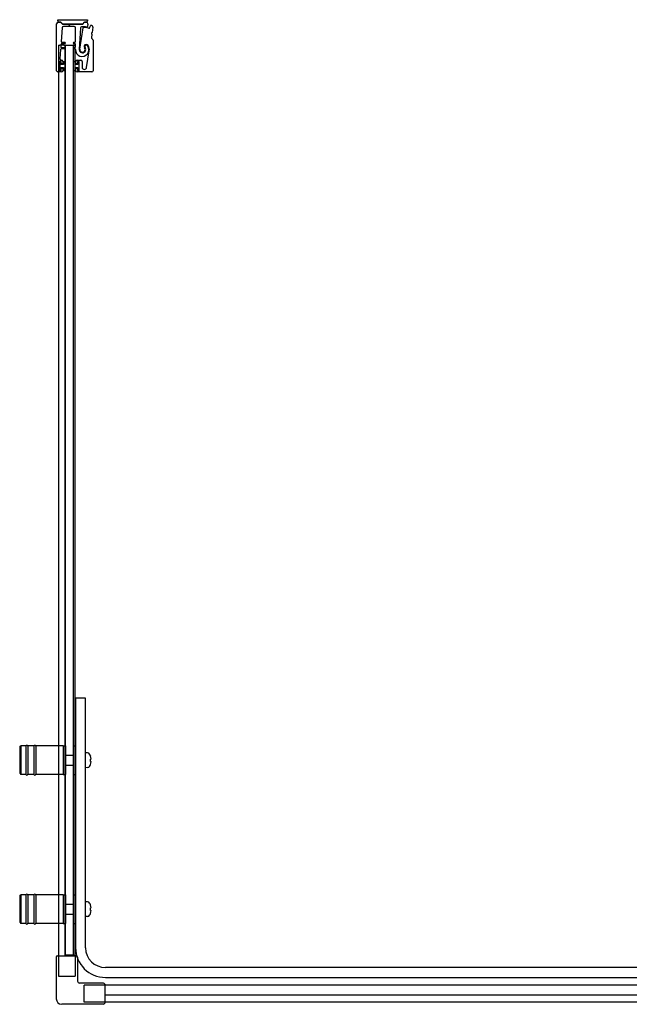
# Model space of a CAD drawing. Header units: millimetres. Extents: x 2201.71 to 2202.92, y 845.13 to 845.92.
# Tile 1 of 2: x 2201.71 to 2202.2, y 845.13 to 845.92. Entities that reach past the tile are written whole.
import ezdxf

# ---------------------------------------------------------------- set-up
doc = ezdxf.new("R2010")
doc.units = ezdxf.units.MM
doc.layers.add('SANINDUSA', color=3, linetype='CONTINUOUS')

msp = doc.modelspace()

# ---------------------------------------------------------------- linework, layer by layer
at = {"layer": 'SANINDUSA'}
for p, q in [((2201.74225, 845.92448), (2201.76619, 845.92448)), ((2201.74225, 845.92348), (2201.74225, 845.92448)), ((2201.76619, 845.92448), (2201.76619, 845.92348)), ((2201.74126, 845.88341), (2201.74126, 845.92116)), ((2201.74251, 845.92241), (2201.74398, 845.92241)), ((2201.74398, 845.92248), (2201.74325, 845.92248)), ((2201.74468, 845.92211), (2201.74558, 845.92121)), ((2201.74571, 845.91798), (2201.74492, 845.90688)), ((2201.74584, 845.9212), (2201.74493, 845.92209)), ((2201.74629, 845.92091), (2201.7505, 845.92091)), ((2201.76188, 845.92101), (2201.7463, 845.92101)), ((2201.75539, 845.91891), (2201.7467, 845.91891)), ((2201.75068, 845.92084), (2201.75116, 845.92036)), ((2201.75186, 845.92036), (2201.75234, 845.92084)), ((2201.75252, 845.92091), (2201.76188, 845.92091)), ((2201.75639, 845.90685), (2201.75639, 845.91791)), ((2201.76036, 845.91788), (2201.75944, 845.90049)), ((2201.75996, 845.90066), (2201.7625, 845.91789)), ((2201.76325, 845.92209), (2201.76234, 845.92119)), ((2201.76258, 845.9212), (2201.7635, 845.92212)), ((2201.76519, 845.92248), (2201.7642, 845.92248)), ((2201.7642, 845.92241), (2201.7642, 845.92241)), ((2201.7642, 845.92241), (2201.7652, 845.92241)), ((2201.76642, 845.9209), (2201.766, 845.91892)), ((2201.76808, 845.91836), (2201.76846, 845.9196)), ((2201.77046, 845.91857), (2201.76986, 845.91427)), ((2201.76965, 845.91278), (2201.76925, 845.90993)), ((2201.76932, 845.91337), (2201.76959, 845.913)), ((2201.76974, 845.91407), (2201.76938, 845.91379)), ((2201.76939, 845.90951), (2201.7703, 845.9086)), ((2201.77059, 845.90789), (2201.77059, 845.88341)), ((2201.74273, 845.90387), (2201.74273, 845.17026)), ((2201.74273, 845.90387), (2201.74373, 845.90387)), ((2201.74693, 845.90387), (2201.74373, 845.90387)), ((2201.74447, 845.90048), (2201.74393, 845.89298)), ((2201.74476, 845.90468), (2201.74462, 845.90268)), ((2201.74781, 845.90095), (2201.74496, 845.90095)), ((2201.74512, 845.90215), (2201.74781, 845.90215)), ((2201.74781, 845.90515), (2201.74526, 845.90515)), ((2201.74542, 845.90635), (2201.74781, 845.90635)), ((2201.74693, 845.90387), (2201.74793, 845.90387)), ((2201.74823, 845.90387), (2201.74793, 845.90387)), ((2201.74823, 845.90387), (2201.75479, 845.90387)), ((2201.74823, 845.17087), (2201.74823, 845.90387)), ((2201.74851, 845.17087), (2201.74851, 845.90387)), ((2201.74851, 845.90387), (2201.75451, 845.90387)), ((2201.75451, 845.90387), (2201.75451, 845.17087)), ((2201.75513, 845.90387), (2201.75479, 845.90387)), ((2201.75479, 845.17087), (2201.75479, 845.90387)), ((2201.75513, 845.90387), (2201.75562, 845.90387)), ((2201.75521, 845.90635), (2201.75589, 845.90635)), ((2201.75589, 845.90515), (2201.75521, 845.90515)), ((2201.75521, 845.90215), (2201.75589, 845.90215)), ((2201.75589, 845.90095), (2201.75521, 845.90095)), ((2201.75598, 845.90387), (2201.75562, 845.90387)), ((2201.75598, 845.90387), (2201.75628, 845.90387)), ((2201.75628, 845.17087), (2201.75628, 845.90387)), ((2201.75639, 845.90265), (2201.75639, 845.90465)), ((2201.7654, 845.88595), (2201.76753, 845.89941)), ((2201.74456, 845.89091), (2201.74386, 845.89091)), ((2201.74493, 845.89191), (2201.74526, 845.89191)), ((2201.74626, 845.89091), (2201.74626, 845.88911)), ((2201.75676, 845.88911), (2201.75676, 845.89091)), ((2201.75776, 845.89191), (2201.76076, 845.89191)), ((2201.75916, 845.89091), (2201.75846, 845.89091)), ((2201.76176, 845.89091), (2201.76176, 845.88624)), ((2201.74356, 845.89061), (2201.74356, 845.88371)), ((2201.74471, 845.89066), (2201.74371, 845.89066)), ((2201.74371, 845.89066), (2201.74371, 845.88366)), ((2201.74371, 845.88366), (2201.74471, 845.88366)), ((2201.74386, 845.88341), (2201.74456, 845.88341)), ((2201.74471, 845.88841), (2201.74471, 845.89066)), ((2201.74671, 845.88841), (2201.74471, 845.88841)), ((2201.74471, 845.88591), (2201.74671, 845.88591)), ((2201.74471, 845.88366), (2201.74471, 845.88591)), ((2201.74486, 845.88911), (2201.74486, 845.89061)), ((2201.74486, 845.88371), (2201.74486, 845.88521)), ((2201.74596, 845.88881), (2201.74516, 845.88881)), ((2201.74516, 845.88551), (2201.74596, 845.88551)), ((2201.74626, 845.88521), (2201.74626, 845.88341)), ((2201.74851, 845.89066), (2201.74671, 845.89066)), ((2201.74671, 845.89066), (2201.74671, 845.88841)), ((2201.74671, 845.88591), (2201.74671, 845.88366)), ((2201.74671, 845.88366), (2201.74851, 845.88366)), ((2201.74851, 845.88366), (2201.74851, 845.89066)), ((2201.75451, 845.89066), (2201.75451, 845.88366)), ((2201.75631, 845.89066), (2201.75451, 845.89066)), ((2201.75451, 845.88366), (2201.75631, 845.88366)), ((2201.75631, 845.88841), (2201.75631, 845.89066)), ((2201.75831, 845.88841), (2201.75631, 845.88841)), ((2201.75631, 845.88366), (2201.75631, 845.88591)), ((2201.75631, 845.88591), (2201.75831, 845.88591)), ((2201.75676, 845.88341), (2201.75676, 845.88521)), ((2201.75786, 845.88881), (2201.75706, 845.88881)), ((2201.75706, 845.88551), (2201.75786, 845.88551)), ((2201.75816, 845.89061), (2201.75816, 845.88911)), ((2201.75816, 845.88521), (2201.75816, 845.88371)), ((2201.75931, 845.89066), (2201.75831, 845.89066)), ((2201.75831, 845.89066), (2201.75831, 845.88841)), ((2201.75831, 845.88591), (2201.75831, 845.88366)), ((2201.75831, 845.88366), (2201.75931, 845.88366)), ((2201.75846, 845.88341), (2201.75916, 845.88341)), ((2201.75931, 845.88366), (2201.75931, 845.89066)), ((2201.75946, 845.88371), (2201.75946, 845.89061)), ((2201.74526, 845.88241), (2201.74226, 845.88241)), ((2201.76959, 845.88241), (2201.75776, 845.88241)), ((2201.75651, 845.37787), (2201.75651, 845.17687)), ((2201.76451, 845.37787), (2201.75651, 845.37787)), ((2201.76451, 845.17687), (2201.76451, 845.37787)), ((2201.71151, 845.33837), (2201.71251, 845.33937)), ((2201.71151, 845.33837), (2201.71151, 845.31737)), ((2201.71251, 845.33937), (2201.71251, 845.31637)), ((2201.71651, 845.33937), (2201.71251, 845.33937)), ((2201.71651, 845.33937), (2201.71651, 845.31637)), ((2201.71801, 845.33937), (2201.71801, 845.31637)), ((2201.72301, 845.33937), (2201.71801, 845.33937)), ((2201.72301, 845.33937), (2201.72301, 845.31637)), ((2201.72451, 845.33937), (2201.72451, 845.31637)), ((2201.74651, 845.33937), (2201.72451, 845.33937)), ((2201.74651, 845.33937), (2201.74651, 845.31637)), ((2201.74651, 845.33937), (2201.74651, 845.31637)), ((2201.74651, 845.33937), (2201.74851, 845.33937)), ((2201.74851, 845.33937), (2201.74851, 845.31637)), ((2201.75451, 845.33937), (2201.75451, 845.31637)), ((2201.75451, 845.33937), (2201.75651, 845.33937)), ((2201.74881, 845.33187), (2201.75451, 845.33187)), ((2201.76614, 845.33382), (2201.76451, 845.33387)), ((2201.76849, 845.33132), (2201.76845, 845.33129)), ((2201.76901, 845.32887), (2201.76845, 845.32887)), ((2201.74881, 845.32387), (2201.75451, 845.32387)), ((2201.76614, 845.32193), (2201.76451, 845.32187)), ((2201.76845, 845.32687), (2201.76901, 845.32687)), ((2201.76845, 845.32446), (2201.76849, 845.32442)), ((2201.71151, 845.31737), (2201.71251, 845.31637)), ((2201.71651, 845.31637), (2201.71251, 845.31637)), ((2201.72301, 845.31637), (2201.71801, 845.31637)), ((2201.74651, 845.31637), (2201.72451, 845.31637)), ((2201.74651, 845.31637), (2201.74851, 845.31637)), ((2201.75451, 845.31637), (2201.75651, 845.31637)), ((2201.71151, 845.21837), (2201.71251, 845.21937)), ((2201.71151, 845.21837), (2201.71151, 845.19737)), ((2201.71251, 845.21937), (2201.71251, 845.19637)), ((2201.71651, 845.21937), (2201.71251, 845.21937)), ((2201.71651, 845.21937), (2201.71651, 845.19637)), ((2201.71801, 845.21937), (2201.71801, 845.19637)), ((2201.72301, 845.21937), (2201.71801, 845.21937)), ((2201.72301, 845.21937), (2201.72301, 845.19637)), ((2201.72451, 845.21937), (2201.72451, 845.19637)), ((2201.74651, 845.21937), (2201.72451, 845.21937)), ((2201.74651, 845.21937), (2201.74651, 845.19637)), ((2201.74651, 845.21937), (2201.74651, 845.19637)), ((2201.74651, 845.21937), (2201.74851, 845.21937)), ((2201.74851, 845.21937), (2201.74851, 845.19637)), ((2201.75451, 845.21937), (2201.75451, 845.19637)), ((2201.75451, 845.21937), (2201.75651, 845.21937)), ((2201.74881, 845.21187), (2201.75451, 845.21187)), ((2201.76614, 845.21382), (2201.76451, 845.21387)), ((2201.76849, 845.21132), (2201.76845, 845.21129)), ((2201.76901, 845.20887), (2201.76845, 845.20887)), ((2201.74881, 845.20387), (2201.75451, 845.20387)), ((2201.76614, 845.20193), (2201.76451, 845.20187)), ((2201.76845, 845.20687), (2201.76901, 845.20687)), ((2201.76845, 845.20446), (2201.76849, 845.20442)), ((2201.71151, 845.19737), (2201.71251, 845.19637)), ((2201.71651, 845.19637), (2201.71251, 845.19637)), ((2201.72301, 845.19637), (2201.71801, 845.19637)), ((2201.74651, 845.19637), (2201.72451, 845.19637)), ((2201.74651, 845.19637), (2201.74851, 845.19637)), ((2201.75451, 845.19637), (2201.75651, 845.19637)), ((2201.74093, 845.16926), (2201.74093, 845.13576)), ((2201.74193, 845.17026), (2201.75708, 845.17026)), ((2201.75479, 845.17087), (2201.74823, 845.17087)), ((2201.74824, 845.17026), (2201.74824, 845.17087)), ((2201.75451, 845.17087), (2201.74851, 845.17087)), ((2201.75513, 845.17087), (2201.75479, 845.17087)), ((2201.75513, 845.17087), (2201.75562, 845.17087)), ((2201.75598, 845.17087), (2201.75562, 845.17087)), ((2201.75598, 845.17087), (2201.75628, 845.17087)), ((2201.75628, 845.17087), (2201.75628, 845.17026)), ((2201.75808, 845.16926), (2201.75808, 845.14991)), ((2202.85839, 845.16087), (2201.78051, 845.16087)), ((2201.77893, 845.14841), (2201.75958, 845.14841)), ((2201.77993, 845.14741), (2201.77993, 845.13226)), ((2202.18839, 845.14661), (2201.77993, 845.14661)), ((2201.78051, 845.15287), (2202.85839, 845.15287)), ((2202.89839, 845.14661), (2201.98839, 845.14661)), ((2202.18839, 845.13857), (2201.77993, 845.13857)), ((2202.89839, 845.13856), (2201.98839, 845.13856)), ((2201.77893, 845.13126), (2201.74543, 845.13126)), ((2202.89839, 845.13306), (2201.77993, 845.13306))]:
    msp.add_line(p, q, dxfattribs=at)
at = {"layer": 'SANINDUSA', "ltscale": 10}
for p, q in [((2201.74273, 845.17026), (2201.74273, 845.15387)), ((2201.75628, 845.17026), (2201.75628, 845.15387)), ((2201.74273, 845.15387), (2201.75628, 845.15387)), ((2201.76354, 845.13306), (2201.76354, 845.14661)), ((2201.77993, 845.14661), (2201.76354, 845.14661)), ((2201.77993, 845.13306), (2201.76354, 845.13306))]:
    msp.add_line(p, q, dxfattribs=at)
at = {"layer": 'SANINDUSA'}
for centre, radius, start, end in [((2201.74325, 845.92348), 0.001, 180, 270), ((2201.76519, 845.92348), 0.001, 270, 0), ((2201.74251, 845.92116), 0.00125, 90, 180), ((2201.74398, 845.92113), 0.00135, 45.4448, 90), ((2201.74397, 845.92141), 0.001, 44.9107, 89.4659), ((2201.74629, 845.92191), 0.001, 224.9107, 270), ((2201.7467, 845.91791), 0.001, 90, 175.94302), ((2201.7463, 845.92166), 0.00065, 225.4448, 270), ((2201.7505, 845.92066), 0.00025, 45, 90), ((2201.75151, 845.92071), 0.0005, 225, 315), ((2201.75252, 845.92066), 0.00025, 90, 135), ((2201.75539, 845.91791), 0.001, 0, 90), ((2201.76135, 845.91783), 0.001, 92.24985, 177), ((2201.76204, 845.90036), 0.01849, 79.46815, 92.24985), ((2201.76188, 845.92191), 0.001, 270, 315), ((2201.76188, 845.92166), 0.00065, 270, 314.38239), ((2201.76299, 845.91782), 0.0005, 86.87429, 171.62444), ((2201.76204, 845.90036), 0.01799, 74.46815, 86.87429), ((2201.7642, 845.92113), 0.00135, 90, 135), ((2201.7642, 845.92141), 0.001, 90, 135), ((2201.7652, 845.92116), 0.00125, 347.95912, 90), ((2201.76551, 845.91902), 0.0005, 259.46815, 347.95912), ((2201.76712, 845.91865), 0.001, 254.46815, 342.95912), ((2201.76894, 845.91945), 0.0005, 70.1363, 162.95912), ((2201.76204, 845.90036), 0.02081, 67.95837, 70.1363), ((2201.76947, 845.91871), 0.001, 352, 67.95837), ((2201.74542, 845.90685), 0.0005, 175.94302, 270), ((2201.75589, 845.90685), 0.0005, 270, 0), ((2201.76974, 845.90986), 0.0005, 172, 225), ((2201.76956, 845.91355), 0.0003, 127, 217), ((2201.76935, 845.91282), 0.0003, 352, 37), ((2201.76956, 845.91431), 0.0003, 307, 352), ((2201.76959, 845.90789), 0.001, 0, 45), ((2201.74496, 845.90045), 0.0005, 90, 175.94302), ((2201.74512, 845.90265), 0.0005, 175.94302, 270), ((2201.74526, 845.90465), 0.0005, 90, 175.94302), ((2201.74781, 845.90575), 0.0006, 270, 90), ((2201.74781, 845.90155), 0.0006, 270, 90), ((2201.75521, 845.90575), 0.0006, 90, 270), ((2201.75521, 845.90155), 0.0006, 90, 270), ((2201.75589, 845.90465), 0.0005, 0, 90), ((2201.75589, 845.90265), 0.0005, 270, 0), ((2201.75589, 845.90045), 0.0005, 358.37906, 90), ((2201.76177, 845.90028), 0.00537, 178.37906, 34.62628), ((2201.76204, 845.90036), 0.0026, 177, 36.02172), ((2201.76204, 845.90036), 0.0021, 171.62444, 37.81512), ((2201.7651, 845.90273), 0.00177, 34.46929, 217.81512), ((2201.76516, 845.90262), 0.00125, 34.62628, 216.02172), ((2201.76162, 845.90034), 0.00598, 351.00614, 34.46929), ((2201.74386, 845.89061), 0.0003, 90, 180), ((2201.74493, 845.89291), 0.001, 175.94302, 270), ((2201.74456, 845.89061), 0.0003, 0, 90), ((2201.74526, 845.89091), 0.001, 0, 90), ((2201.75776, 845.89091), 0.001, 90, 180), ((2201.75846, 845.89061), 0.0003, 90, 180), ((2201.75916, 845.89061), 0.0003, 0, 90), ((2201.76076, 845.89091), 0.001, 0, 90), ((2201.74226, 845.88341), 0.001, 180, 270), ((2201.74386, 845.88371), 0.0003, 180, 270), ((2201.74456, 845.88371), 0.0003, 270, 0), ((2201.74516, 845.88911), 0.0003, 180, 270), ((2201.74516, 845.88521), 0.0003, 90, 180), ((2201.74526, 845.88341), 0.001, 270, 0), ((2201.74596, 845.88911), 0.0003, 270, 0), ((2201.74596, 845.88521), 0.0003, 0, 90), ((2201.75706, 845.88911), 0.0003, 180, 270), ((2201.75706, 845.88521), 0.0003, 90, 180), ((2201.75776, 845.88341), 0.001, 180, 270), ((2201.75786, 845.88911), 0.0003, 270, 0), ((2201.75786, 845.88521), 0.0003, 0, 90), ((2201.75846, 845.88371), 0.0003, 180, 270), ((2201.75916, 845.88371), 0.0003, 270, 0), ((2201.76359, 845.88624), 0.00183, 180, 351.00614), ((2201.76959, 845.88341), 0.001, 270, 0), ((2201.71726, 845.33912), 0.00075, 0, 180), ((2201.72376, 845.33912), 0.00075, 0, 180), ((2201.74881, 845.33157), 0.0003, 90, 180), ((2201.76607, 845.33182), 0.002, 29.54044, 88), ((2201.75911, 845.32787), 0.01, 20.1818, 29.54044), ((2201.75911, 845.32787), 0.00995, 5.76818, 20.08396), ((2201.74881, 845.32417), 0.0003, 180, 270), ((2201.76607, 845.32393), 0.002, 272, 330.45956), ((2201.75911, 845.32787), 0.01, 330.45956, 339.8182), ((2201.75911, 845.32787), 0.00995, 339.91604, 354.23182), ((2201.71726, 845.31662), 0.00075, 180, 0), ((2201.72376, 845.31662), 0.00075, 180, 0), ((2201.71726, 845.21912), 0.00075, 0, 180), ((2201.72376, 845.21912), 0.00075, 0, 180), ((2201.74881, 845.21157), 0.0003, 90, 180), ((2201.76607, 845.21182), 0.002, 29.54044, 88), ((2201.75911, 845.20787), 0.01, 20.1818, 29.54044), ((2201.75911, 845.20787), 0.00995, 5.76818, 20.08396), ((2201.74881, 845.20417), 0.0003, 180, 270), ((2201.76607, 845.20393), 0.002, 272, 330.45956), ((2201.75911, 845.20787), 0.01, 330.45956, 339.8182), ((2201.75911, 845.20787), 0.00995, 339.91604, 354.23182), ((2201.71726, 845.19662), 0.00075, 180, 0), ((2201.72376, 845.19662), 0.00075, 180, 0), ((2201.74193, 845.16926), 0.001, 90, 180), ((2201.78051, 845.17687), 0.024, 180, 270), ((2201.75708, 845.16926), 0.001, 0, 90), ((2201.78051, 845.17687), 0.016, 180, 270), ((2201.75958, 845.14991), 0.0015, 180, 270), ((2201.77893, 845.14741), 0.001, 0, 90), ((2201.74543, 845.13576), 0.0045, 180, 270), ((2201.77893, 845.13226), 0.001, 270, 0)]:
    msp.add_arc(centre, radius, start, end, dxfattribs=at)
for centre in [(2201.76112, 845.32787), (2201.76112, 845.20787)]:
    msp.add_ellipse(centre, major_axis=(0, -0.00947), ratio=0.778226, start_param=1.465014, end_param=1.676579, dxfattribs=at)

doc.saveas('drawing.dxf')
